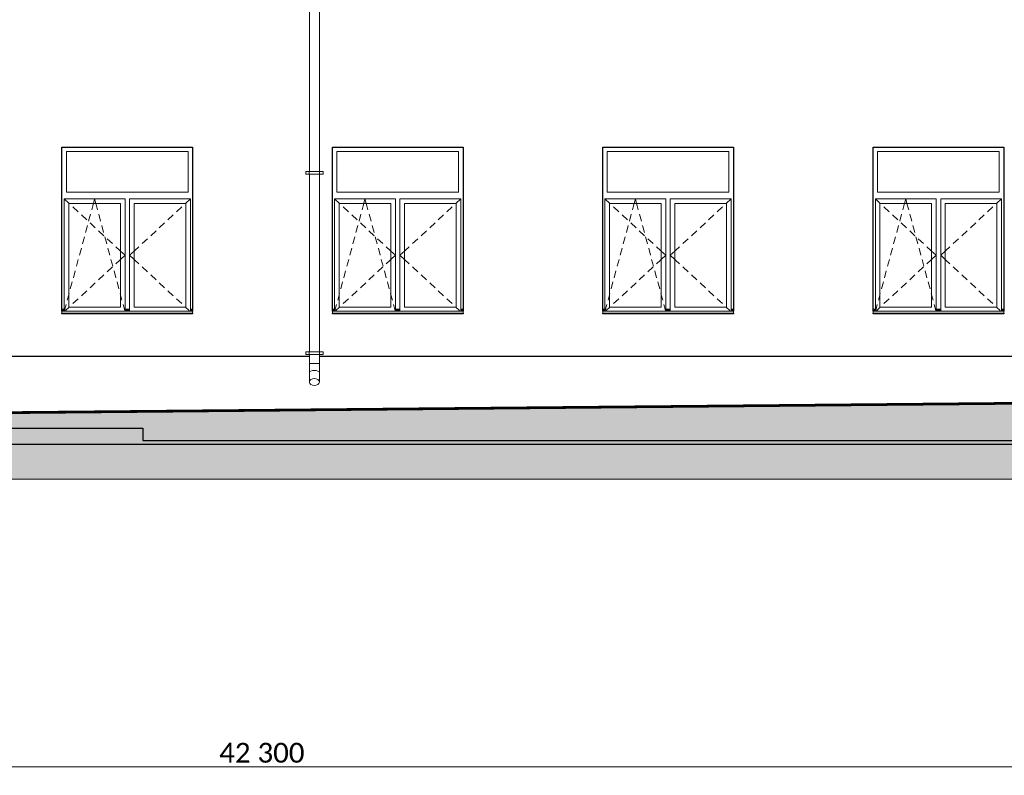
# Model space of a CAD drawing. Header units: millimetres. Extents: x -15683 to 202647, y -7448 to 20513.
# Tile 19 of 114: x 54621 to 65547, y 450 to 8836. Entities that reach past the tile are written whole.
import ezdxf

# ---------------------------------------------------------------- set-up
doc = ezdxf.new("R2010")
doc.units = ezdxf.units.MM
doc.header["$MEASUREMENT"] = 0
for name, color, linetype, lineweight in [('1 Молдинги_Ном._пера__41', 7, 'Continuous', 60), ('1_Цоколь_Ном._пера__21', 7, 'Continuous', 30), ('2D - Общий_Ном._пера__2', 8, 'Continuous', 15), ('2D - Общий_Ном._пера__74', 255, 'Continuous', 0), ('Конструктив - Стены Несущие_Ном._пера__21', 7, 'Continuous', 30), ('Новый_1 ВОДОСТОК_Ном._пера__141', 7, 'Continuous', 20), ('Окна Archicad_Ном._пера__1', 7, 'Continuous', 15), ('Окна Archicad_Ном._пера__21', 7, 'Continuous', 30), ('Размер - Осевые Размеры_Ном._пера__1', 7, 'Continuous', 15)]:
    doc.layers.add(name, color=color, linetype=linetype, lineweight=lineweight)
doc.layers.add('1 Молдинги_Ном._пера__48', color=7, linetype='Continuous', lineweight=60, true_color=0xa80f02)
for name, color, linetype in [('1_Цоколь', 7, 'Continuous'), ('Конструктив - Стены Несущие', 7, 'Continuous'), ('Новый_1 ВОДОСТОК', 7, 'Continuous'), ('Окна Archicad', 7, 'Continuous'), ('Размер - Осевые Размеры', 7, 'Continuous')]:
    doc.layers.add(name, color=color, linetype=linetype)
doc.styles.add('СГЕНЕРИР_СТИЛЬ_2', font='calibri.ttf')
doc.dimstyles.new('СГЕНЕРИР_СТИЛЬ__1', dxfattribs={"dimtxt": 220.000005, "dimasz": 95, "dimexe": 0.18, "dimexo": 0.0625, "dimgap": 0, "dimtad": 1, "dimtih": 1, "dimtoh": 1, "dimdec": 0, "dimzin": 0, "dimdsep": 46, "dimtxsty": 'СГЕНЕРИР_СТИЛЬ_2', "dimblk": 'ARROWHEAD_6', "dimblk1": 'ARROWHEAD_6', "dimblk2": 'ARROWHEAD_6', "dimcen": 0.09, "dimclrd": 7, "dimclre": 7, "dimclrt": 7, "dimazin": 0, "dimtfac": 1, "dimtdec": 4, "dimtmove": 0, "dimatfit": 3, "dimfxl": 1, "dimtolj": 1, "dimtzin": 0, "dimarcsym": 0})

# ---------------------------------------------------------------- blocks, each defined once
blk = doc.blocks.new('Элемент Разреза_66_2', base_point=(63924, 4722))
at = {"layer": 'Окна Archicad_Ном._пера__1', "color": 7, "linetype": 'Continuous', "lineweight": 15}
for p, q in [((55140, 6922), (55140, 7372)), ((55140, 7372), (56490, 7372)), ((56490, 7372), (56490, 6922)), ((56490, 6922), (55140, 6922)), ((55115, 6847), (55115, 6797)), ((55790, 6847), (55115, 6847)), ((55115, 6847), (55169, 6797)), ((55115, 6797), (55115, 5647)), ((55165, 5647), (55165, 6797)), ((55165, 6797), (55740, 6797)), ((55169, 6797), (55174, 6792)), ((55432, 6769), (55439, 6797)), ((55439, 6797), (55453, 6847)), ((55466, 6797), (55453, 6847)), ((55474, 6769), (55466, 6797)), ((55740, 6797), (55740, 5647)), ((55790, 6797), (55790, 6847)), ((55790, 5647), (55790, 6797)), ((55840, 6847), (55840, 6797)), ((56515, 6847), (55840, 6847)), ((55840, 6797), (55840, 5647)), ((55890, 5647), (55890, 6797)), ((55890, 6797), (56465, 6797)), ((56461, 6797), (56457, 6792)), ((56515, 6847), (56461, 6797)), ((56465, 6797), (56465, 5647)), ((56515, 6797), (56515, 6847)), ((56515, 5647), (56515, 6797)), ((55211, 6758), (55269, 6704)), ((55306, 6670), (55365, 6616)), ((55386, 6601), (55407, 6678)), ((55420, 6726), (55432, 6769)), ((55485, 6726), (55474, 6769)), ((55519, 6601), (55498, 6678)), ((56325, 6670), (56266, 6616)), ((56420, 6758), (56361, 6704)), ((55402, 6582), (55460, 6527)), ((56229, 6582), (56170, 6527)), ((55353, 6475), (55373, 6552)), ((55497, 6493), (55556, 6439)), ((55553, 6475), (55532, 6552)), ((56134, 6493), (56075, 6439)), ((55319, 6350), (55340, 6427)), ((55587, 6350), (55566, 6427)), ((55592, 6405), (55651, 6351)), ((56038, 6405), (55980, 6351)), ((55285, 6224), (55306, 6301)), ((55621, 6224), (55600, 6301)), ((55688, 6317), (55732, 6276)), ((55732, 6276), (55740, 6268)), ((55740, 6268), (55790, 6222)), ((55890, 6268), (55840, 6222)), ((55899, 6276), (55890, 6268)), ((55943, 6317), (55899, 6276)), ((55251, 6099), (55272, 6176)), ((55655, 6099), (55634, 6176)), ((55688, 6127), (55732, 6167)), ((55732, 6167), (55740, 6175)), ((55740, 6175), (55790, 6222)), ((55890, 6175), (55840, 6222)), ((55899, 6167), (55890, 6175)), ((55943, 6127), (55899, 6167)), ((55217, 5973), (55238, 6050)), ((55592, 6038), (55651, 6093)), ((55689, 5973), (55668, 6050)), ((56038, 6038), (55980, 6093)), ((55183, 5848), (55204, 5925)), ((55402, 5862), (55460, 5916)), ((55497, 5950), (55556, 6004)), ((55723, 5848), (55702, 5925)), ((56134, 5950), (56075, 6004)), ((56229, 5862), (56170, 5916)), ((55165, 5782), (55170, 5799)), ((55306, 5773), (55365, 5828)), ((55740, 5782), (55736, 5799)), ((56325, 5773), (56266, 5828)), ((55149, 5722), (55165, 5782)), ((55211, 5685), (55269, 5739)), ((55756, 5722), (55740, 5782)), ((56420, 5685), (56361, 5739)), ((55090, 5622), (55115, 5622)), ((55090, 5612), (55115, 5612)), ((55090, 5602), (55090, 5600)), ((55090, 5600), (55090, 5580)), ((55090, 5600), (56540, 5600)), ((55090, 5580), (56540, 5580)), ((55115, 5647), (55115, 5610)), ((55119, 5610), (55136, 5674)), ((55130, 5610), (55169, 5647)), ((55740, 5647), (55165, 5647)), ((55169, 5647), (55174, 5651)), ((55787, 5610), (55770, 5674)), ((55790, 5610), (55790, 5647)), ((55790, 5622), (55840, 5622)), ((55790, 5612), (55840, 5612)), ((55840, 5647), (55840, 5610)), ((56465, 5647), (55890, 5647)), ((56461, 5647), (56457, 5651)), ((56501, 5610), (56461, 5647)), ((56515, 5610), (56515, 5647)), ((56515, 5622), (56540, 5622)), ((56515, 5612), (56540, 5612)), ((56540, 5602), (56540, 5600)), ((56540, 5600), (56540, 5580))]:
    blk.add_line(p, q, dxfattribs=at)
at = {"layer": 'Окна Archicad_Ном._пера__21', "color": 7, "linetype": 'Continuous', "lineweight": 30}
for p, q in [((55090, 5602), (55090, 7422)), ((55090, 7422), (56540, 7422)), ((56540, 7422), (56540, 5602)), ((55090, 5572), (55090, 5580)), ((56540, 5580), (56540, 5572)), ((56540, 5572), (55090, 5572))]:
    blk.add_line(p, q, dxfattribs=at)
blk = doc.blocks.new('Элемент Разреза_67_2', base_point=(63924, 4722))
at = {"layer": 'Окна Archicad_Ном._пера__1', "color": 7, "linetype": 'Continuous', "lineweight": 15}
for p, q in [((58141, 6922), (58141, 7372)), ((58141, 7372), (59491, 7372)), ((59491, 7372), (59491, 6922)), ((59491, 6922), (58141, 6922)), ((58116, 6847), (58116, 6797)), ((58791, 6847), (58116, 6847)), ((58116, 6847), (58170, 6797)), ((58116, 6797), (58116, 5647)), ((58166, 5647), (58166, 6797)), ((58166, 6797), (58741, 6797)), ((58170, 6797), (58175, 6792)), ((58432, 6769), (58440, 6797)), ((58440, 6797), (58453, 6847)), ((58467, 6797), (58453, 6847)), ((58474, 6769), (58467, 6797)), ((58741, 6797), (58741, 5647)), ((58791, 6797), (58791, 6847)), ((58791, 5647), (58791, 6797)), ((58841, 6847), (58841, 6797)), ((59516, 6847), (58841, 6847)), ((58841, 6797), (58841, 5647)), ((58891, 5647), (58891, 6797)), ((58891, 6797), (59466, 6797)), ((59462, 6797), (59457, 6792)), ((59516, 6847), (59462, 6797)), ((59466, 6797), (59466, 5647)), ((59516, 6797), (59516, 6847)), ((59516, 5647), (59516, 6797)), ((58211, 6758), (58270, 6704)), ((58307, 6670), (58365, 6616)), ((58387, 6601), (58408, 6678)), ((58421, 6726), (58432, 6769)), ((58486, 6726), (58474, 6769)), ((58520, 6601), (58499, 6678)), ((59325, 6670), (59266, 6616)), ((59420, 6758), (59362, 6704)), ((58402, 6582), (58461, 6527)), ((59230, 6582), (59171, 6527)), ((58353, 6475), (58374, 6552)), ((58497, 6493), (58556, 6439)), ((58554, 6475), (58533, 6552)), ((59134, 6493), (59076, 6439)), ((58319, 6350), (58340, 6427)), ((58587, 6350), (58567, 6427)), ((58593, 6405), (58651, 6351)), ((59039, 6405), (58980, 6351)), ((58285, 6224), (58306, 6301)), ((58621, 6224), (58601, 6301)), ((58688, 6317), (58732, 6276)), ((58732, 6276), (58741, 6268)), ((58741, 6268), (58791, 6222)), ((58891, 6268), (58841, 6222)), ((58900, 6276), (58891, 6268)), ((58943, 6317), (58900, 6276)), ((58251, 6099), (58272, 6176)), ((58655, 6099), (58634, 6176)), ((58688, 6127), (58732, 6167)), ((58732, 6167), (58741, 6175)), ((58741, 6175), (58791, 6222)), ((58891, 6175), (58841, 6222)), ((58900, 6167), (58891, 6175)), ((58943, 6127), (58900, 6167)), ((58217, 5973), (58238, 6050)), ((58593, 6038), (58651, 6093)), ((58689, 5973), (58668, 6050)), ((59039, 6038), (58980, 6093)), ((58184, 5848), (58204, 5925)), ((58402, 5862), (58461, 5916)), ((58497, 5950), (58556, 6004)), ((58723, 5848), (58702, 5925)), ((59134, 5950), (59076, 6004)), ((59230, 5862), (59171, 5916)), ((58166, 5782), (58171, 5799)), ((58307, 5773), (58365, 5828)), ((58741, 5782), (58736, 5799)), ((59325, 5773), (59266, 5828)), ((58150, 5722), (58166, 5782)), ((58211, 5685), (58270, 5739)), ((58757, 5722), (58741, 5782)), ((59420, 5685), (59362, 5739)), ((58091, 5622), (58116, 5622)), ((58091, 5612), (58116, 5612)), ((58091, 5602), (58091, 5600)), ((58091, 5600), (58091, 5580)), ((58091, 5600), (59541, 5600)), ((58091, 5580), (59541, 5580)), ((58116, 5647), (58116, 5610)), ((58119, 5610), (58137, 5674)), ((58130, 5610), (58170, 5647)), ((58741, 5647), (58166, 5647)), ((58170, 5647), (58175, 5651)), ((58787, 5610), (58770, 5674)), ((58791, 5610), (58791, 5647)), ((58791, 5622), (58841, 5622)), ((58791, 5612), (58841, 5612)), ((58841, 5647), (58841, 5610)), ((59466, 5647), (58891, 5647)), ((59462, 5647), (59457, 5651)), ((59501, 5610), (59462, 5647)), ((59516, 5610), (59516, 5647)), ((59516, 5622), (59541, 5622)), ((59516, 5612), (59541, 5612)), ((59541, 5602), (59541, 5600)), ((59541, 5600), (59541, 5580))]:
    blk.add_line(p, q, dxfattribs=at)
at = {"layer": 'Окна Archicad_Ном._пера__21', "color": 7, "linetype": 'Continuous', "lineweight": 30}
for p, q in [((58091, 7422), (59541, 7422)), ((58091, 5602), (58091, 7422)), ((59541, 7422), (59541, 5602)), ((58091, 5572), (58091, 5580)), ((59541, 5580), (59541, 5572)), ((59541, 5572), (58091, 5572))]:
    blk.add_line(p, q, dxfattribs=at)
blk = doc.blocks.new('Элемент Разреза_68_2', base_point=(63924, 4722))
at = {"layer": 'Окна Archicad_Ном._пера__1', "color": 7, "linetype": 'Continuous', "lineweight": 15}
for p, q in [((61141, 7372), (61141, 6922)), ((62491, 7372), (61141, 7372)), ((62491, 6922), (62491, 7372)), ((61141, 6922), (62491, 6922)), ((61116, 6797), (61116, 6847)), ((61116, 6847), (61791, 6847)), ((61116, 6847), (61170, 6797)), ((61116, 5647), (61116, 6797)), ((61166, 6797), (61166, 5647)), ((61741, 6797), (61166, 6797)), ((61170, 6797), (61175, 6792)), ((61432, 6769), (61440, 6797)), ((61440, 6797), (61453, 6847)), ((61467, 6797), (61453, 6847)), ((61474, 6769), (61467, 6797)), ((61741, 5647), (61741, 6797)), ((61791, 6847), (61791, 6797)), ((61791, 6797), (61791, 5647)), ((61841, 6797), (61841, 6847)), ((61841, 6847), (62516, 6847)), ((61841, 5647), (61841, 6797)), ((61891, 6797), (61891, 5647)), ((62466, 6797), (61891, 6797)), ((62462, 6797), (62457, 6792)), ((62516, 6847), (62462, 6797)), ((62466, 5647), (62466, 6797)), ((62516, 6847), (62516, 6797)), ((62516, 6797), (62516, 5647)), ((61211, 6758), (61270, 6704)), ((61307, 6670), (61365, 6616)), ((61387, 6601), (61408, 6678)), ((61421, 6726), (61432, 6769)), ((61486, 6726), (61474, 6769)), ((61520, 6601), (61499, 6678)), ((62325, 6670), (62266, 6616)), ((62420, 6758), (62362, 6704)), ((61402, 6582), (61461, 6527)), ((62230, 6582), (62171, 6527)), ((61353, 6475), (61374, 6552)), ((61497, 6493), (61556, 6439)), ((61554, 6475), (61533, 6552)), ((62134, 6493), (62076, 6439)), ((61319, 6350), (61340, 6427)), ((61588, 6350), (61567, 6427)), ((61593, 6405), (61651, 6351)), ((62039, 6405), (61980, 6351)), ((61285, 6224), (61306, 6301)), ((61621, 6224), (61601, 6301)), ((61688, 6317), (61732, 6276)), ((61732, 6276), (61741, 6268)), ((61741, 6268), (61791, 6222)), ((61891, 6268), (61841, 6222)), ((61900, 6276), (61891, 6268)), ((61944, 6317), (61900, 6276)), ((61251, 6099), (61272, 6176)), ((61655, 6099), (61634, 6176)), ((61688, 6127), (61732, 6167)), ((61732, 6167), (61741, 6175)), ((61741, 6175), (61791, 6222)), ((61891, 6175), (61841, 6222)), ((61900, 6167), (61891, 6175)), ((61944, 6127), (61900, 6167)), ((61218, 5973), (61238, 6050)), ((61593, 6038), (61651, 6093)), ((61689, 5973), (61668, 6050)), ((62039, 6038), (61980, 6093)), ((61184, 5848), (61204, 5925)), ((61402, 5862), (61461, 5916)), ((61497, 5950), (61556, 6004)), ((61723, 5848), (61702, 5925)), ((62134, 5950), (62076, 6004)), ((62230, 5862), (62171, 5916)), ((61166, 5782), (61171, 5799)), ((61307, 5773), (61365, 5828)), ((61741, 5782), (61736, 5799)), ((62325, 5773), (62266, 5828)), ((61150, 5722), (61166, 5782)), ((61211, 5685), (61270, 5739)), ((61757, 5722), (61741, 5782)), ((62420, 5685), (62362, 5739)), ((61116, 5622), (61091, 5622)), ((61116, 5612), (61091, 5612)), ((61091, 5602), (61091, 5600)), ((61091, 5600), (61091, 5580)), ((62541, 5600), (61091, 5600)), ((62541, 5580), (61091, 5580)), ((61116, 5610), (61116, 5647)), ((61119, 5610), (61137, 5674)), ((61130, 5610), (61170, 5647)), ((61166, 5647), (61741, 5647)), ((61170, 5647), (61175, 5651)), ((61787, 5610), (61770, 5674)), ((61791, 5647), (61791, 5610)), ((61841, 5622), (61791, 5622)), ((61841, 5612), (61791, 5612)), ((61841, 5610), (61841, 5647)), ((61891, 5647), (62466, 5647)), ((62462, 5647), (62457, 5651)), ((62501, 5610), (62462, 5647)), ((62516, 5647), (62516, 5610)), ((62541, 5622), (62516, 5622)), ((62541, 5612), (62516, 5612)), ((62541, 5602), (62541, 5600)), ((62541, 5600), (62541, 5580))]:
    blk.add_line(p, q, dxfattribs=at)
at = {"layer": 'Окна Archicad_Ном._пера__21', "color": 7, "linetype": 'Continuous', "lineweight": 30}
for p, q in [((61091, 5602), (61091, 7422)), ((61091, 7422), (62541, 7422)), ((62541, 7422), (62541, 5602)), ((61091, 5572), (61091, 5580)), ((62541, 5580), (62541, 5572)), ((62541, 5572), (61091, 5572))]:
    blk.add_line(p, q, dxfattribs=at)
blk = doc.blocks.new('Элемент Разреза_70_2', base_point=(63924, 4722))
at = {"layer": 'Окна Archicad_Ном._пера__1', "color": 7, "linetype": 'Continuous', "lineweight": 15}
for p, q in [((64141, 7372), (64141, 6922)), ((65491, 7372), (64141, 7372)), ((65491, 6922), (65491, 7372)), ((64141, 6922), (65491, 6922)), ((64116, 6797), (64116, 6847)), ((64116, 6847), (64791, 6847)), ((64116, 6847), (64170, 6797)), ((64116, 5647), (64116, 6797)), ((64166, 6797), (64166, 5647)), ((64741, 6797), (64166, 6797)), ((64170, 6797), (64175, 6792)), ((64433, 6769), (64440, 6797)), ((64440, 6797), (64453, 6847)), ((64467, 6797), (64453, 6847)), ((64474, 6769), (64467, 6797)), ((64741, 5647), (64741, 6797)), ((64791, 6847), (64791, 6797)), ((64791, 6797), (64791, 5647)), ((64841, 6797), (64841, 6847)), ((64841, 6847), (65516, 6847)), ((64841, 5647), (64841, 6797)), ((64891, 6797), (64891, 5647)), ((65466, 6797), (64891, 6797)), ((65462, 6797), (65457, 6792)), ((65516, 6847), (65462, 6797)), ((65466, 5647), (65466, 6797)), ((65516, 6847), (65516, 6797)), ((65516, 6797), (65516, 5647)), ((64211, 6758), (64270, 6704)), ((64307, 6670), (64365, 6616)), ((64387, 6601), (64408, 6678)), ((64421, 6726), (64433, 6769)), ((64486, 6726), (64474, 6769)), ((64520, 6601), (64499, 6678)), ((65325, 6670), (65266, 6616)), ((65421, 6758), (65362, 6704)), ((64402, 6582), (64461, 6527)), ((65230, 6582), (65171, 6527)), ((64353, 6475), (64374, 6552)), ((64498, 6493), (64556, 6439)), ((64554, 6475), (64533, 6552)), ((65134, 6493), (65076, 6439)), ((64319, 6350), (64340, 6427)), ((64588, 6350), (64567, 6427)), ((64593, 6405), (64652, 6351)), ((65039, 6405), (64980, 6351)), ((64285, 6224), (64306, 6301)), ((64622, 6224), (64601, 6301)), ((64688, 6317), (64732, 6276)), ((64732, 6276), (64741, 6268)), ((64741, 6268), (64791, 6222)), ((64891, 6268), (64841, 6222)), ((64900, 6276), (64891, 6268)), ((64944, 6317), (64900, 6276)), ((64252, 6099), (64272, 6176)), ((64655, 6099), (64635, 6176)), ((64688, 6127), (64732, 6167)), ((64732, 6167), (64741, 6175)), ((64741, 6175), (64791, 6222)), ((64891, 6175), (64841, 6222)), ((64900, 6167), (64891, 6175)), ((64944, 6127), (64900, 6167)), ((64218, 5973), (64238, 6050)), ((64593, 6038), (64652, 6093)), ((64689, 5973), (64668, 6050)), ((65039, 6038), (64980, 6093)), ((64184, 5848), (64205, 5925)), ((64402, 5862), (64461, 5916)), ((64498, 5950), (64556, 6004)), ((64723, 5848), (64702, 5925)), ((65134, 5950), (65076, 6004)), ((65230, 5862), (65171, 5916)), ((64166, 5782), (64171, 5799)), ((64307, 5773), (64365, 5828)), ((64741, 5782), (64736, 5799)), ((65325, 5773), (65266, 5828)), ((64150, 5722), (64166, 5782)), ((64211, 5685), (64270, 5739)), ((64757, 5722), (64741, 5782)), ((65421, 5685), (65362, 5739)), ((64116, 5622), (64091, 5622)), ((64116, 5612), (64091, 5612)), ((64091, 5602), (64091, 5600)), ((64091, 5600), (64091, 5580)), ((65541, 5600), (64091, 5600)), ((65541, 5580), (64091, 5580)), ((64116, 5610), (64116, 5647)), ((64120, 5610), (64137, 5674)), ((64131, 5610), (64170, 5647)), ((64166, 5647), (64741, 5647)), ((64170, 5647), (64175, 5651)), ((64787, 5610), (64770, 5674)), ((64791, 5647), (64791, 5610)), ((64841, 5622), (64791, 5622)), ((64841, 5612), (64791, 5612)), ((64841, 5610), (64841, 5647)), ((64891, 5647), (65466, 5647)), ((65462, 5647), (65457, 5651)), ((65501, 5610), (65462, 5647)), ((65516, 5647), (65516, 5610)), ((65541, 5622), (65516, 5622)), ((65541, 5612), (65516, 5612)), ((65541, 5602), (65541, 5600)), ((65541, 5600), (65541, 5580))]:
    blk.add_line(p, q, dxfattribs=at)
at = {"layer": 'Окна Archicad_Ном._пера__21', "color": 7, "linetype": 'Continuous', "lineweight": 30}
for p, q in [((64091, 5602), (64091, 7422)), ((64091, 7422), (65541, 7422)), ((65541, 7422), (65541, 5602)), ((64091, 5572), (64091, 5580)), ((65541, 5580), (65541, 5572)), ((65541, 5572), (64091, 5572))]:
    blk.add_line(p, q, dxfattribs=at)
blk = doc.blocks.new('Элемент Разреза_110_2', base_point=(63924, 4722))
at = {"layer": 'Конструктив - Стены Несущие_Ном._пера__21', "color": 7, "linetype": 'Continuous', "lineweight": 30}
blk.add_line((68512, 4122), (36671, 4122), dxfattribs=at)
blk = doc.blocks.new('Элемент Разреза_134_2', base_point=(63924, 4722))
at = {"layer": 'Новый_1 ВОДОСТОК_Ном._пера__141', "color": 7, "linetype": 'Continuous', "lineweight": 20}
for p, q in [((57737, 15872), (58047, 15872)), ((57737, 15872), (57737, 15852)), ((57737, 15852), (58047, 15852)), ((57779, 15852), (57837, 15702)), ((57947, 15702), (58004, 15852)), ((58047, 15852), (58047, 15872)), ((57837, 15702), (57947, 15702)), ((57837, 15702), (57837, 15652)), ((57837, 15652), (57837, 15061)), ((57837, 15652), (57947, 15652)), ((57947, 15652), (57947, 15702)), ((57947, 15652), (57947, 15061)), ((57837, 15061), (57837, 14847)), ((57947, 15061), (57947, 14847)), ((57837, 14847), (57837, 14737)), ((57947, 14847), (57947, 14737)), ((57837, 14737), (57837, 13151)), ((57841, 14737), (57837, 14737)), ((57853, 14737), (57841, 14737)), ((57871, 14737), (57853, 14737)), ((57892, 14737), (57871, 14737)), ((57913, 14737), (57892, 14737)), ((57930, 14737), (57913, 14737)), ((57942, 14737), (57930, 14737)), ((57947, 14737), (57942, 14737)), ((57947, 14737), (57947, 13151)), ((57797, 13151), (57835, 13151)), ((57797, 13121), (57797, 13151)), ((57797, 13121), (57835, 13121)), ((57835, 13151), (57839, 13151)), ((57835, 13121), (57835, 13151)), ((57835, 13121), (57839, 13121)), ((57837, 13121), (57837, 11151)), ((57839, 13151), (57851, 13151)), ((57839, 13121), (57851, 13121)), ((57851, 13151), (57870, 13151)), ((57851, 13121), (57870, 13121)), ((57870, 13151), (57892, 13151)), ((57870, 13121), (57892, 13121)), ((57892, 13151), (57913, 13151)), ((57892, 13121), (57913, 13121)), ((57913, 13151), (57932, 13151)), ((57913, 13121), (57932, 13121)), ((57932, 13151), (57944, 13151)), ((57932, 13121), (57944, 13121)), ((57944, 13151), (57949, 13151)), ((57944, 13121), (57949, 13121)), ((57947, 13121), (57947, 11151)), ((57949, 13151), (57987, 13151)), ((57949, 13121), (57949, 13151)), ((57949, 13121), (57987, 13121)), ((57987, 13121), (57987, 13151)), ((57797, 11151), (57835, 11151)), ((57797, 11121), (57797, 11151)), ((57835, 11151), (57839, 11151)), ((57835, 11121), (57835, 11151)), ((57839, 11151), (57851, 11151)), ((57851, 11151), (57870, 11151)), ((57870, 11151), (57892, 11151)), ((57892, 11151), (57913, 11151)), ((57913, 11151), (57932, 11151)), ((57932, 11151), (57944, 11151)), ((57944, 11151), (57949, 11151)), ((57949, 11151), (57987, 11151)), ((57949, 11121), (57949, 11151)), ((57987, 11121), (57987, 11151)), ((57797, 11121), (57835, 11121)), ((57835, 11121), (57839, 11121)), ((57837, 11121), (57837, 9151)), ((57839, 11121), (57851, 11121)), ((57851, 11121), (57870, 11121)), ((57870, 11121), (57892, 11121)), ((57892, 11121), (57913, 11121)), ((57913, 11121), (57932, 11121)), ((57932, 11121), (57944, 11121)), ((57944, 11121), (57949, 11121)), ((57947, 11121), (57947, 9151)), ((57949, 11121), (57987, 11121)), ((57797, 9151), (57835, 9151)), ((57797, 9121), (57797, 9151)), ((57797, 9121), (57835, 9121)), ((57835, 9151), (57839, 9151)), ((57835, 9121), (57835, 9151)), ((57835, 9121), (57839, 9121)), ((57837, 9121), (57837, 7151)), ((57839, 9151), (57851, 9151)), ((57839, 9121), (57851, 9121)), ((57851, 9151), (57870, 9151)), ((57851, 9121), (57870, 9121)), ((57870, 9151), (57892, 9151)), ((57870, 9121), (57892, 9121)), ((57892, 9151), (57913, 9151)), ((57892, 9121), (57913, 9121)), ((57913, 9151), (57932, 9151)), ((57913, 9121), (57932, 9121)), ((57932, 9151), (57944, 9151)), ((57932, 9121), (57944, 9121)), ((57944, 9151), (57949, 9151)), ((57944, 9121), (57949, 9121)), ((57947, 9121), (57947, 7151)), ((57949, 9151), (57987, 9151)), ((57949, 9121), (57949, 9151)), ((57949, 9121), (57987, 9121)), ((57987, 9121), (57987, 9151)), ((57797, 7151), (57835, 7151)), ((57797, 7121), (57797, 7151)), ((57797, 7121), (57835, 7121)), ((57835, 7151), (57839, 7151)), ((57835, 7121), (57835, 7151)), ((57835, 7121), (57839, 7121)), ((57837, 7121), (57837, 5151)), ((57839, 7151), (57851, 7151)), ((57839, 7121), (57851, 7121)), ((57851, 7151), (57870, 7151)), ((57851, 7121), (57870, 7121)), ((57870, 7151), (57892, 7151)), ((57870, 7121), (57892, 7121)), ((57892, 7151), (57913, 7151)), ((57892, 7121), (57913, 7121)), ((57913, 7151), (57932, 7151)), ((57913, 7121), (57932, 7121)), ((57932, 7151), (57944, 7151)), ((57932, 7121), (57944, 7121)), ((57944, 7151), (57949, 7151)), ((57944, 7121), (57949, 7121)), ((57947, 7121), (57947, 5151)), ((57949, 7151), (57987, 7151)), ((57949, 7121), (57949, 7151)), ((57949, 7121), (57987, 7121)), ((57987, 7121), (57987, 7151)), ((57797, 5151), (57835, 5151)), ((57797, 5121), (57797, 5151)), ((57835, 5151), (57839, 5151)), ((57835, 5121), (57835, 5151)), ((57839, 5151), (57851, 5151)), ((57851, 5151), (57870, 5151)), ((57870, 5151), (57892, 5151)), ((57892, 5151), (57913, 5151)), ((57913, 5151), (57932, 5151)), ((57932, 5151), (57944, 5151)), ((57944, 5151), (57949, 5151)), ((57949, 5151), (57987, 5151)), ((57949, 5121), (57949, 5151)), ((57987, 5121), (57987, 5151)), ((57797, 5121), (57835, 5121)), ((57835, 5121), (57839, 5121)), ((57837, 5121), (57837, 5021)), ((57839, 5121), (57851, 5121)), ((57851, 5121), (57870, 5121)), ((57870, 5121), (57892, 5121)), ((57892, 5121), (57913, 5121)), ((57913, 5121), (57932, 5121)), ((57932, 5121), (57944, 5121)), ((57944, 5121), (57949, 5121)), ((57947, 5121), (57947, 5021)), ((57949, 5121), (57987, 5121)), ((57841, 5021), (57837, 5021)), ((57837, 5021), (57837, 4921)), ((57837, 4921), (57837, 4815)), ((57853, 5021), (57841, 5021)), ((57853, 4937), (57841, 4930)), ((57871, 5021), (57853, 5021)), ((57871, 4942), (57853, 4937)), ((57892, 5021), (57871, 5021)), ((57892, 4944), (57871, 4942)), ((57913, 5021), (57892, 5021)), ((57913, 4942), (57892, 4944)), ((57930, 5021), (57913, 5021)), ((57930, 4937), (57913, 4942)), ((57942, 5021), (57930, 5021)), ((57942, 4930), (57930, 4937)), ((57947, 5021), (57942, 5021)), ((57947, 5021), (57947, 4921)), ((57947, 4921), (57947, 4815)), ((57841, 4830), (57837, 4815)), ((57837, 4815), (57841, 4800)), ((57853, 4843), (57841, 4830)), ((57871, 4851), (57853, 4843)), ((57892, 4854), (57871, 4851)), ((57913, 4851), (57892, 4854)), ((57930, 4843), (57913, 4851)), ((57942, 4830), (57930, 4843)), ((57947, 4815), (57942, 4830)), ((57942, 4800), (57947, 4815)), ((57841, 4800), (57853, 4788)), ((57853, 4788), (57871, 4779)), ((57871, 4779), (57892, 4776)), ((57892, 4776), (57913, 4779)), ((57913, 4779), (57930, 4788)), ((57930, 4788), (57942, 4800))]:
    blk.add_line(p, q, dxfattribs=at)
blk = doc.blocks.new('Элемент Разреза_165_2', base_point=(63924, 4722))
at = {"layer": '1_Цоколь_Ном._пера__21', "color": 7, "linetype": 'Continuous', "lineweight": 30}
for p, q in [((47796, 5102), (55987, 5102)), ((35889, 4302), (55987, 4302))]:
    blk.add_line(p, q, dxfattribs=at)
blk = doc.blocks.new('Элемент Разреза_198_2', base_point=(63924, 4722))
at = {"layer": '1_Цоколь_Ном._пера__21', "color": 7, "linetype": 'Continuous', "lineweight": 30}
for p, q in [((55987, 5102), (57837, 5102)), ((57947, 5102), (69237, 5102)), ((55987, 4302), (55987, 4166)), ((55987, 4166), (75026, 4166))]:
    blk.add_line(p, q, dxfattribs=at)
blk = doc.blocks.new('*D226', base_point=(63924, 4722))
at = {"layer": 'Размер - Осевые Размеры_Ном._пера__1', "color": 7, "linetype": 'Continuous', "lineweight": 15, "transparency": 16777216}
for p, q in [((36221, 594), (36121, 494)), ((36171, 450), (36171, 637)), ((78421, 494), (78521, 594)), ((78471, 450), (78471, 637)), ((36096, 544), (36171, 544)), ((36171, 544), (78471, 544)), ((78471, 544), (78546, 544))]:
    blk.add_line(p, q, dxfattribs=at)
at = {"layer": 'Размер - Осевые Размеры_Ном._пера__1', "color": 7, "lineweight": 15, "transparency": 16777216, "insert": (56835, 588), "char_height": 220, "attachment_point": 7, "style": 'СГЕНЕРИР_СТИЛЬ_2'}
blk.add_mtext('\\A1;42\\~300', dxfattribs=at)
blk = doc.blocks.new('ARROWHEAD_6')
at = {"color": 0, "linetype": 'Continuous', "lineweight": 0}
for p, q in [((0, 0), (-1, 0)), ((-0.5, -0.5), (0.5, 0.5))]:
    blk.add_line(p, q, dxfattribs=at)

msp = doc.modelspace()

# ---------------------------------------------------------------- hatches: boundary and pattern name
at = {"layer": '2D - Общий_Ном._пера__2', "linetype": 'Continuous', "lineweight": 15}
h = msp.add_hatch(dxfattribs=at)
h.set_pattern_fill('ГРУНТ_02_0002', color=8, style=0, pattern_type=2)
h.set_pattern_definition([(45, (63923.8, 4721.65), (-275.7716, 275.7716), []), (45, (63831.9, 4813.6), (-551.543, 551.543), []), (45, (63739.96, 4905.5), (-551.543, 551.543), []), (135, (63648.03, 4997.43), (91.9239, 91.9239), [390, -390])])
h.paths.add_polyline_path([(35859, 4301.7), (77840, 4691.7), (77831.8, 3735.4), (32599.9, 3735.4), (32599.9, 4301.7)])

# ---------------------------------------------------------------- linework, layer by layer
at = {"layer": '1 Молдинги_Ном._пера__41', "color": 7, "linetype": 'Continuous', "lineweight": 60}
msp.add_lwpolyline([(32599.9, 4301.7), (35859, 4301.7), (77840, 4691.7)], dxfattribs=at)
at = {"layer": '1 Молдинги_Ном._пера__48', "color": 14, "linetype": 'Continuous', "lineweight": 60, "true_color": 0xa80f02}
msp.add_line((35859, 4301.7), (77840, 4691.7), dxfattribs=at)
at = {"layer": '2D - Общий_Ном._пера__74', "color": 255, "linetype": 'Continuous', "lineweight": 0, "flags": 128}
msp.add_lwpolyline([(35859, 4301.7), (77840, 4691.7), (77831.8, 3735.4), (32599.9, 3735.4), (32599.9, 4301.7)], close=True, dxfattribs=at)

# ---------------------------------------------------------------- block references
at = {"layer": '1_Цоколь', "lineweight": 0}
for name in ['Элемент Разреза_165_2', 'Элемент Разреза_198_2']:
    msp.add_blockref(name, (63923.8, 4721.7), dxfattribs=at)
at = {"layer": 'Конструктив - Стены Несущие', "lineweight": 0}
msp.add_blockref('Элемент Разреза_110_2', (63923.8, 4721.7), dxfattribs=at)
at = {"layer": 'Новый_1 ВОДОСТОК', "lineweight": 0}
msp.add_blockref('Элемент Разреза_134_2', (63923.8, 4721.7), dxfattribs=at)
at = {"layer": 'Окна Archicad', "lineweight": 0}
for name in ['Элемент Разреза_66_2', 'Элемент Разреза_67_2', 'Элемент Разреза_68_2', 'Элемент Разреза_70_2']:
    msp.add_blockref(name, (63923.8, 4721.7), dxfattribs=at)

# ---------------------------------------------------------------- dimensions: what is measured, and where the dimension line sits
at = {"layer": 'Размер - Осевые Размеры', "color": 7, "linetype": 'Continuous', "lineweight": 15}
dim = msp.add_linear_dim(base=(78471, 543.7), p1=(36171, 543.7), p2=(78471, 543.7), dimstyle='СГЕНЕРИР_СТИЛЬ__1', dxfattribs=at)
dim.commit()
dim.dimension.update_dxf_attribs({"geometry": '*D226', "text_midpoint": (57296.3, 697.7), "dimtype": 160})

doc.saveas('drawing.dxf')
